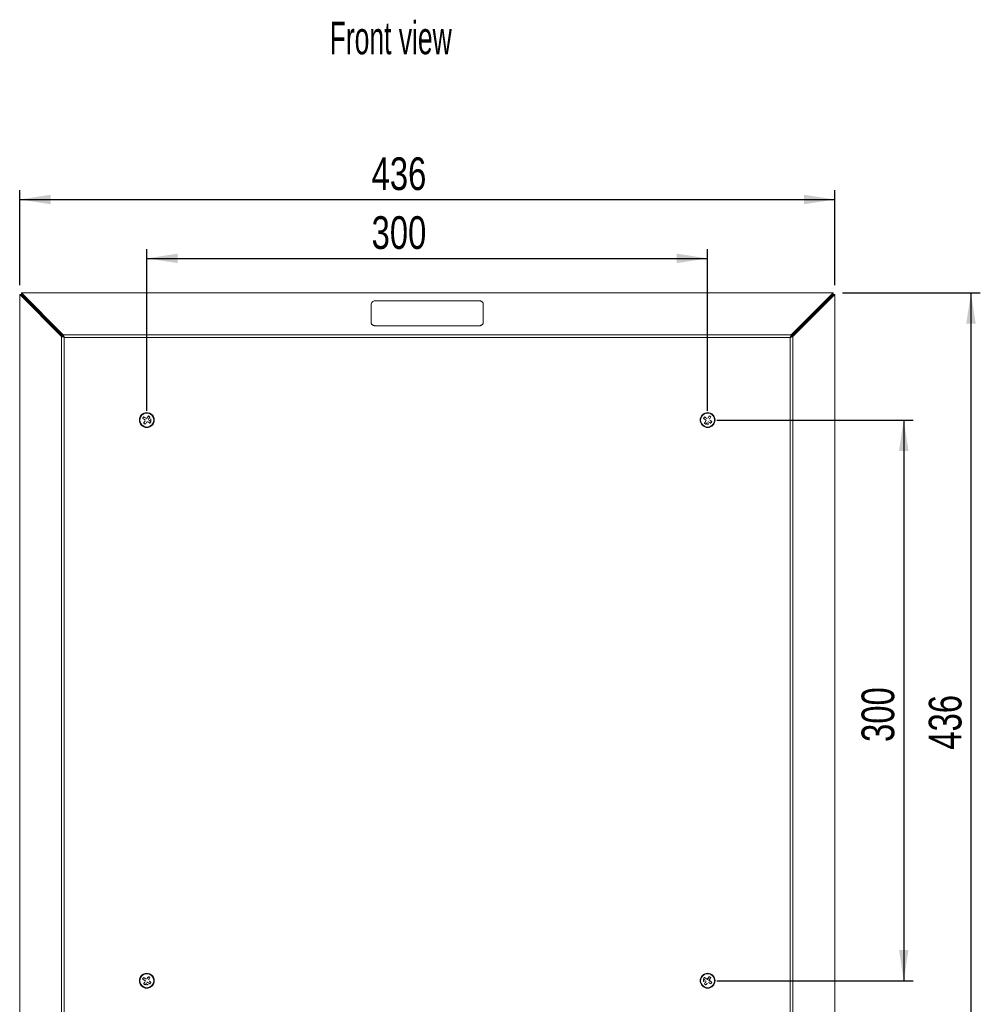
# Model space of a CAD drawing. Header units: millimetres. Extents: x 35 to 1425, y 109 to 972.
# Tile 2 of 34: x 74 to 588, y 445 to 972. Entities that reach past the tile are written whole.
import ezdxf

# ---------------------------------------------------------------- set-up
doc = ezdxf.new("R2010")
doc.units = ezdxf.units.MM
doc.header["$LTSCALE"] = 5
doc.layers.add('AA', color=7, linetype='Continuous')
doc.styles.add('SLDTEXTSTYLE0', font='TXT', dxfattribs={"width": 0.605})
doc.styles.add('SLDTEXTSTYLE1', font='TXT', dxfattribs={"width": 0.75})
doc.dimstyles.new('SLDDIMSTYLE0', dxfattribs={"dimtxt": 17.5, "dimasz": 16.51, "dimexe": 0, "dimexo": 0.0625, "dimgap": 4.375, "dimtad": 1, "dimrnd": 1e-09, "dimzin": 12, "dimdsep": 46, "dimtxsty": 'SLDTEXTSTYLE1', "dimsah": 1, "dimcen": 0.09, "dimadec": 0, "dimazin": 3, "dimtfac": 1, "dimtofl": 0, "dimtmove": 0, "dimatfit": 3, "dimfxl": 1, "dimfrac": 2, "dimtolj": 1, "dimtzin": 12, "dimarcsym": 0})

# ---------------------------------------------------------------- blocks, each defined once
blk = doc.blocks.new('*D1')
at = {"layer": 'AA', "color": 7}
for p, q in [((74.17, 829.82), (74.17, 880.71)), ((510.17, 829.82), (510.17, 880.71)), ((74.17, 875.71), (510.17, 875.71))]:
    blk.add_line(p, q, dxfattribs=at)
for points in [[(74.17, 875.71), (90.68, 873.17), (90.68, 878.25)], [(510.17, 875.71), (493.66, 878.25), (493.66, 873.17)]]:
    blk.add_solid(points, dxfattribs=at)
at = {"layer": 'AA', "color": 7, "insert": (262.41, 898.27, -7.59), "char_height": 17.5, "attachment_point": 1, "style": 'SLDTEXTSTYLE1'}
blk.add_mtext('436', dxfattribs=at)
blk = doc.blocks.new('*D2')
at = {"layer": 'AA', "color": 7}
for p, q in [((142.17, 762.71), (142.17, 849.2)), ((442.17, 762.71), (442.17, 849.2)), ((142.17, 844.2), (442.17, 844.2))]:
    blk.add_line(p, q, dxfattribs=at)
for points in [[(142.17, 844.2), (158.68, 841.66), (158.68, 846.74)], [(442.17, 844.2), (425.66, 846.74), (425.66, 841.66)]]:
    blk.add_solid(points, dxfattribs=at)
at = {"layer": 'AA', "color": 7, "insert": (262.41, 866.76, -7.59), "char_height": 17.5, "attachment_point": 1, "style": 'SLDTEXTSTYLE1'}
blk.add_mtext('300', dxfattribs=at)
blk = doc.blocks.new('*D3')
at = {"layer": 'AA', "color": 7}
for p, q in [((447.17, 757.71), (552.06, 757.71)), ((547.06, 757.71), (547.06, 457.71)), ((447.17, 457.71), (552.06, 457.71))]:
    blk.add_line(p, q, dxfattribs=at)
for points in [[(547.06, 757.71), (544.52, 741.2), (549.6, 741.2)], [(547.06, 457.71), (549.6, 474.22), (544.52, 474.22)]]:
    blk.add_solid(points, dxfattribs=at)
at = {"layer": 'AA', "color": 7, "insert": (524.5, 585.46, -7.59), "char_height": 17.5, "attachment_point": 1, "rotation": 90, "style": 'SLDTEXTSTYLE1'}
blk.add_mtext('300', dxfattribs=at)
blk = doc.blocks.new('*D4')
at = {"layer": 'AA', "color": 7}
for p, q in [((514.28, 825.71), (588.03, 825.71)), ((583.03, 825.71), (583.03, 389.71)), ((514.28, 389.71), (588.03, 389.71))]:
    blk.add_line(p, q, dxfattribs=at)
for points in [[(583.03, 825.71), (580.49, 809.2), (585.57, 809.2)], [(583.03, 389.71), (585.57, 406.22), (580.49, 406.22)]]:
    blk.add_solid(points, dxfattribs=at)
at = {"layer": 'AA', "color": 7, "insert": (560.47, 581.32, -7.59), "char_height": 17.5, "attachment_point": 1, "rotation": 90, "style": 'SLDTEXTSTYLE1'}
blk.add_mtext('436', dxfattribs=at)

msp = doc.modelspace()

# ---------------------------------------------------------------- linework, layer by layer
at = {"color": 7, "linetype": 'Continuous', "lineweight": 15}
for p, q in [((96.582, 802.408), (74.168, 824.823)), ((74.168, 824.823), (74.168, 390.59)), ((74.168, 824.823), (74.875, 824.823)), ((97.289, 802.408), (74.875, 824.823)), ((75.052, 825.707), (97.466, 803.292)), ((509.284, 825.707), (75.052, 825.707)), ((75.052, 825.707), (75.052, 824.999)), ((75.052, 824.999), (97.466, 802.585)), ((486.87, 803.292), (509.284, 825.707)), ((486.87, 802.585), (509.284, 824.999)), ((509.461, 824.823), (487.046, 802.408)), ((510.168, 824.823), (487.753, 802.408)), ((509.284, 825.707), (509.284, 824.999)), ((510.168, 824.823), (509.461, 824.823)), ((510.168, 390.59), (510.168, 824.823)), ((319.668, 821.535), (264.668, 821.535)), ((322.168, 809.867), (322.168, 819.767)), ((264.668, 808.1), (319.668, 808.1)), ((96.582, 802.408), (96.582, 413.005)), ((96.582, 802.408), (97.289, 802.408)), ((486.87, 803.292), (97.466, 803.292)), ((97.996, 413.535), (97.996, 801.878)), ((97.996, 801.878), (486.339, 801.878)), ((486.339, 801.878), (486.339, 413.535)), ((487.753, 413.005), (487.753, 802.408))]:
    msp.add_line(p, q, dxfattribs=at)
at = {"color": 144, "linetype": 'Continuous', "lineweight": 0}
for p, q in [((262.168, 819.767), (262.168, 809.867)), ((264.668, 808.029), (264.668, 808.1)), ((319.668, 808.029), (264.668, 808.029)), ((319.668, 808.1), (319.668, 808.029)), ((322.168, 809.797), (322.168, 809.867)), ((141.904, 758.486), (142.02, 758.41)), ((142.871, 757.855), (142.987, 757.779)), ((441.389, 757.443), (441.464, 757.559)), ((442.316, 757.003), (442.24, 756.887)), ((441.524, 458.733), (442.02, 458.41)), ((442.02, 458.41), (442.366, 458.941)), ((443.217, 458.385), (442.871, 457.855)), ((141.389, 457.443), (141.464, 457.559)), ((142.316, 457.003), (142.24, 456.887)), ((441.464, 457.559), (441.348, 457.634)), ((442.871, 457.855), (443.366, 457.532))]:
    msp.add_line(p, q, dxfattribs=at)
at = {"color": 7, "linetype": 'Continuous', "lineweight": 15}
for centre, radius in [((142.168, 757.707), 4), ((142.168, 757.707), 3.75), ((442.168, 757.707), 4), ((442.168, 757.707), 3.75), ((142.168, 457.707), 4), ((142.168, 457.707), 3.75), ((442.168, 457.707), 4), ((442.168, 457.707), 3.75)]:
    msp.add_circle(centre, radius, dxfattribs=at)
msp.add_arc((264.355, 819.325), 2.232, 81.95053, 168.57825, dxfattribs=at)
at = {"color": 144, "linetype": 'Continuous', "lineweight": 0}
for start, end in [(80.88149, 122.88358), (350.88149, 32.88358)]:
    msp.add_arc((442.168, 457.707), 1.25, start, end, dxfattribs=at)
for points, knots in [([(322.168, 819.767), (322.167, 819.804), (322.165, 819.878), (322.15, 819.989), (322.125, 820.098), (322.091, 820.206), (322.047, 820.313), (321.954, 820.496), (321.773, 820.745), (321.447, 821.025), (321.05, 821.255), (320.652, 821.401), (320.291, 821.484), (319.982, 821.527), (319.773, 821.532), (319.668, 821.535)], [0, 0, 0, 0, 0.0403177, 0.0803098, 0.1201341, 0.1599506, 0.1999192, 0.240198, 0.3700596, 0.5000577, 0.6299193, 0.7599174, 0.8400681, 0.9196688, 1, 1, 1, 1]), ([(262.168, 809.867), (262.169, 809.83), (262.17, 809.756), (262.186, 809.645), (262.21, 809.536), (262.244, 809.428), (262.288, 809.321), (262.381, 809.138), (262.563, 808.89), (262.888, 808.609), (263.285, 808.379), (263.683, 808.234), (264.044, 808.151), (264.353, 808.107), (264.563, 808.102), (264.668, 808.1)], [0, 0, 0, 0, 0.0403177, 0.0803098, 0.1201341, 0.1599506, 0.1999192, 0.240198, 0.3700596, 0.5000577, 0.6299193, 0.7599174, 0.8400681, 0.9196688, 1, 1, 1, 1]), ([(319.668, 808.1), (319.72, 808.1), (319.825, 808.102), (319.982, 808.112), (320.137, 808.13), (320.289, 808.154), (320.44, 808.185), (320.699, 808.251), (321.05, 808.379), (321.447, 808.609), (321.773, 808.89), (321.978, 809.171), (322.095, 809.426), (322.156, 809.645), (322.164, 809.793), (322.168, 809.867)], [0, 0, 0, 0, 0.0403177, 0.0803098, 0.1201341, 0.1599506, 0.1999192, 0.240198, 0.3700596, 0.5000577, 0.6299193, 0.7599174, 0.8400681, 0.9196688, 1, 1, 1, 1]), ([(97.466, 803.292), (97.477, 803.263), (97.499, 803.205), (97.535, 803.109), (97.574, 803.005), (97.616, 802.892), (97.661, 802.772), (97.716, 802.625), (97.788, 802.434), (97.884, 802.178), (97.956, 801.985), (97.996, 801.878)], [0, 0, 0, 0, 0.0751468, 0.1532815, 0.2344187, 0.3185714, 0.4057513, 0.4959689, 0.6266048, 0.794622, 1, 1, 1, 1]), ([(97.466, 802.585), (97.482, 802.563), (97.517, 802.517), (97.574, 802.44), (97.639, 802.355), (97.723, 802.243), (97.842, 802.084), (97.939, 801.954), (97.996, 801.878)], [0, 0, 0, 0, 0.1096807, 0.2274102, 0.3533027, 0.4874515, 0.6999707, 1, 1, 1, 1]), ([(486.339, 801.878), (486.357, 801.926), (486.392, 802.018), (486.441, 802.151), (486.487, 802.272), (486.528, 802.382), (486.564, 802.479), (486.597, 802.565), (486.649, 802.705), (486.718, 802.89), (486.8, 803.108), (486.847, 803.233), (486.87, 803.292)], [0, 0, 0, 0, 0.092657, 0.1784424, 0.2573562, 0.3293984, 0.3945692, 0.4528695, 0.5043001, 0.6815829, 0.8467839, 1, 1, 1, 1]), ([(486.339, 801.878), (486.364, 801.911), (486.411, 801.974), (486.477, 802.062), (486.534, 802.138), (486.583, 802.204), (486.645, 802.286), (486.718, 802.383), (486.8, 802.492), (486.847, 802.555), (486.87, 802.585)], [0, 0, 0, 0, 0.13061363, 0.24720347, 0.34977065, 0.43831804, 0.5128513, 0.68975003, 0.85205145, 1, 1, 1, 1]), ([(487.753, 802.408), (487.725, 802.398), (487.666, 802.376), (487.57, 802.339), (487.466, 802.3), (487.353, 802.258), (487.233, 802.213), (487.086, 802.158), (486.895, 802.086), (486.639, 801.99), (486.446, 801.918), (486.339, 801.878)], [0, 0, 0, 0, 0.0751468, 0.1532815, 0.2344187, 0.3185714, 0.4057513, 0.4959689, 0.6266048, 0.794622, 1, 1, 1, 1]), ([(487.046, 802.408), (487.024, 802.392), (486.978, 802.357), (486.902, 802.3), (486.816, 802.235), (486.704, 802.152), (486.545, 802.032), (486.415, 801.935), (486.339, 801.878)], [0, 0, 0, 0, 0.10968068, 0.22741018, 0.3533027, 0.48745152, 0.69997074, 1, 1, 1, 1]), ([(139.943, 758.551), (139.966, 758.587), (140.013, 758.658), (140.106, 758.8), (140.221, 758.976), (140.336, 759.153), (140.428, 759.295), (140.475, 759.367), (140.498, 759.403)], [0, 0, 0, 0, 0.1271132, 0.2526205, 0.5, 0.7473795, 0.8728626, 1, 1, 1, 1]), ([(140.498, 759.403), (140.532, 759.38), (140.599, 759.337), (140.7, 759.271), (140.797, 759.208), (140.89, 759.147), (140.999, 759.076), (141.121, 758.996), (141.254, 758.91), (141.375, 758.831), (141.452, 758.78), (141.489, 758.756)], [0, 0, 0, 0, 0.1108311, 0.216344, 0.3165355, 0.4114037, 0.5009499, 0.6435587, 0.7748047, 0.8924937, 1, 1, 1, 1]), ([(439.943, 758.551), (439.966, 758.587), (440.012, 758.658), (440.082, 758.764), (440.151, 758.871), (440.197, 758.942), (440.22, 758.977)], [0, 0, 0, 0, 0.251215, 0.5028077, 0.7516958, 1, 1, 1, 1]), ([(440.22, 758.977), (440.243, 759.012), (440.289, 759.083), (440.359, 759.189), (440.428, 759.296), (440.475, 759.367), (440.498, 759.403)], [0, 0, 0, 0, 0.2482791, 0.4971923, 0.7487602, 1, 1, 1, 1]), ([(443.012, 759.932), (443.048, 759.908), (443.12, 759.861), (443.261, 759.768), (443.437, 759.653), (443.614, 759.538), (443.756, 759.446), (443.828, 759.4), (443.864, 759.376)], [0, 0, 0, 0, 0.1271132, 0.2526205, 0.5, 0.7473795, 0.8728626, 1, 1, 1, 1]), ([(140.897, 755.759), (140.862, 755.782), (140.791, 755.828), (140.685, 755.898), (140.578, 755.967), (140.507, 756.014), (140.472, 756.037)], [0, 0, 0, 0, 0.2482791, 0.4971923, 0.7487602, 1, 1, 1, 1]), ([(141.323, 755.481), (141.288, 755.505), (141.216, 755.551), (141.11, 755.621), (141.003, 755.69), (140.933, 755.736), (140.897, 755.759)], [0, 0, 0, 0, 0.251215, 0.5028077, 0.7516958, 1, 1, 1, 1]), ([(143.402, 757.508), (143.439, 757.484), (143.516, 757.434), (143.638, 757.355), (143.771, 757.267), (143.942, 757.156), (144.154, 757.018), (144.31, 756.916), (144.393, 756.862)], [0, 0, 0, 0, 0.1078822, 0.2260578, 0.3578496, 0.5011721, 0.7340707, 1, 1, 1, 1]), ([(144.393, 756.862), (144.369, 756.826), (144.323, 756.755), (144.23, 756.613), (144.114, 756.437), (143.999, 756.26), (143.907, 756.118), (143.861, 756.046), (143.837, 756.01)], [0, 0, 0, 0, 0.1271132, 0.2526205, 0.5, 0.7473795, 0.8728626, 1, 1, 1, 1]), ([(144.221, 758.342), (144.257, 758.2), (144.329, 757.915), (144.313, 757.475), (144.267, 757.161), (144.199, 757.011), (144.191, 756.994)], [0, 0, 0, 0, 0.3193188, 0.6390281, 0.958347, 1, 1, 1, 1]), ([(440.472, 756.037), (440.494, 756.071), (440.537, 756.138), (440.603, 756.239), (440.666, 756.336), (440.727, 756.429), (440.798, 756.538), (440.878, 756.66), (440.964, 756.793), (441.044, 756.914), (441.094, 756.991), (441.118, 757.028)], [0, 0, 0, 0, 0.1108311, 0.216344, 0.3165355, 0.4114037, 0.5009499, 0.6435587, 0.7748047, 0.8924937, 1, 1, 1, 1]), ([(441.323, 755.481), (441.287, 755.505), (441.216, 755.552), (441.074, 755.645), (440.898, 755.76), (440.721, 755.875), (440.579, 755.967), (440.508, 756.014), (440.472, 756.037)], [0, 0, 0, 0, 0.1271132, 0.2526205, 0.5, 0.7473795, 0.8728626, 1, 1, 1, 1]), ([(441.97, 756.472), (441.946, 756.435), (441.895, 756.358), (441.816, 756.236), (441.729, 756.103), (441.617, 755.932), (441.479, 755.72), (441.377, 755.564), (441.323, 755.481)], [0, 0, 0, 0, 0.10788223, 0.22605781, 0.35784957, 0.50117214, 0.73407069, 1, 1, 1, 1]), ([(442.804, 755.653), (442.661, 755.617), (442.376, 755.546), (441.936, 755.561), (441.623, 755.607), (441.472, 755.675), (441.455, 755.683)], [0, 0, 0, 0, 0.3193188, 0.6390281, 0.958347, 1, 1, 1, 1]), ([(443.402, 757.508), (443.434, 757.487), (443.502, 757.443), (443.648, 757.348), (443.852, 757.215), (444.066, 757.076), (444.25, 756.955), (444.344, 756.894), (444.393, 756.862)], [0, 0, 0, 0, 0.0948241, 0.1977998, 0.4288635, 0.6957007, 0.8424756, 1, 1, 1, 1]), ([(444.115, 756.436), (444.092, 756.401), (444.046, 756.33), (443.976, 756.224), (443.907, 756.117), (443.86, 756.046), (443.837, 756.01)], [0, 0, 0, 0, 0.2482791, 0.4971923, 0.7487602, 1, 1, 1, 1]), ([(444.393, 756.862), (444.37, 756.827), (444.323, 756.755), (444.254, 756.649), (444.184, 756.542), (444.138, 756.472), (444.115, 756.436)], [0, 0, 0, 0, 0.251215, 0.5028077, 0.7516958, 1, 1, 1, 1]), ([(143.012, 459.932), (143.048, 459.908), (143.12, 459.861), (143.261, 459.768), (143.437, 459.653), (143.614, 459.538), (143.756, 459.446), (143.828, 459.4), (143.864, 459.376)], [0, 0, 0, 0, 0.1271132, 0.2526205, 0.5, 0.7473795, 0.8728626, 1, 1, 1, 1]), ([(440.933, 457.905), (440.897, 457.929), (440.819, 457.979), (440.697, 458.059), (440.564, 458.146), (440.393, 458.257), (440.181, 458.395), (440.026, 458.497), (439.943, 458.551)], [0, 0, 0, 0, 0.1078822, 0.2260578, 0.3578496, 0.5011721, 0.7340707, 1, 1, 1, 1]), ([(440.114, 457.071), (440.078, 457.213), (440.007, 457.498), (440.022, 457.938), (440.068, 458.252), (440.136, 458.402), (440.144, 458.419)], [0, 0, 0, 0, 0.3193188, 0.6390281, 0.958347, 1, 1, 1, 1]), ([(440.498, 459.403), (440.532, 459.38), (440.599, 459.337), (440.7, 459.271), (440.797, 459.208), (440.89, 459.147), (440.999, 459.076), (441.121, 458.996), (441.254, 458.91), (441.375, 458.831), (441.452, 458.78), (441.489, 458.756)], [0, 0, 0, 0, 0.1108311, 0.216344, 0.3165355, 0.4114037, 0.5009499, 0.6435587, 0.7748047, 0.8924937, 1, 1, 1, 1]), ([(442.366, 458.941), (442.387, 458.973), (442.431, 459.041), (442.526, 459.187), (442.659, 459.391), (442.799, 459.605), (442.919, 459.789), (442.98, 459.883), (443.012, 459.932)], [0, 0, 0, 0, 0.0948241, 0.1977998, 0.4288635, 0.6957007, 0.8424756, 1, 1, 1, 1]), ([(443.864, 459.376), (443.842, 459.343), (443.801, 459.279), (443.738, 459.183), (443.64, 459.033), (443.512, 458.835), (443.378, 458.631), (443.283, 458.485), (443.239, 458.418), (443.217, 458.385)], [0, 0, 0, 0, 0.1062022, 0.2076452, 0.3043255, 0.5711527, 0.8022076, 0.9051679, 1, 1, 1, 1]), ([(140.472, 456.037), (140.494, 456.071), (140.537, 456.138), (140.603, 456.239), (140.666, 456.336), (140.727, 456.429), (140.798, 456.538), (140.878, 456.66), (140.964, 456.793), (141.044, 456.914), (141.094, 456.991), (141.118, 457.028)], [0, 0, 0, 0, 0.11083107, 0.21634403, 0.31653552, 0.41140374, 0.50094987, 0.64355872, 0.7748047, 0.89249374, 1, 1, 1, 1]), ([(141.323, 455.481), (141.287, 455.505), (141.216, 455.552), (141.074, 455.645), (140.898, 455.76), (140.721, 455.875), (140.579, 455.967), (140.508, 456.014), (140.472, 456.037)], [0, 0, 0, 0, 0.1271132, 0.2526205, 0.5, 0.7473795, 0.8728626, 1, 1, 1, 1]), ([(141.97, 456.472), (141.946, 456.435), (141.895, 456.358), (141.816, 456.236), (141.729, 456.103), (141.617, 455.932), (141.479, 455.72), (141.377, 455.564), (141.323, 455.481)], [0, 0, 0, 0, 0.1078822, 0.2260578, 0.3578496, 0.5011721, 0.7340707, 1, 1, 1, 1]), ([(142.804, 455.653), (142.661, 455.617), (142.376, 455.546), (141.936, 455.561), (141.623, 455.607), (141.472, 455.675), (141.455, 455.683)], [0, 0, 0, 0, 0.3193188, 0.6390281, 0.958347, 1, 1, 1, 1]), ([(143.402, 457.508), (143.434, 457.487), (143.502, 457.443), (143.648, 457.348), (143.852, 457.215), (144.066, 457.076), (144.25, 456.955), (144.344, 456.894), (144.393, 456.862)], [0, 0, 0, 0, 0.0948241, 0.1977998, 0.4288635, 0.6957007, 0.8424756, 1, 1, 1, 1]), ([(144.115, 456.436), (144.092, 456.401), (144.046, 456.33), (143.976, 456.224), (143.907, 456.117), (143.86, 456.046), (143.837, 456.01)], [0, 0, 0, 0, 0.2482791, 0.4971923, 0.7487602, 1, 1, 1, 1]), ([(144.393, 456.862), (144.37, 456.827), (144.323, 456.755), (144.254, 456.649), (144.184, 456.542), (144.138, 456.472), (144.115, 456.436)], [0, 0, 0, 0, 0.251215, 0.5028077, 0.7516958, 1, 1, 1, 1]), ([(440.897, 455.759), (440.862, 455.782), (440.791, 455.828), (440.685, 455.898), (440.578, 455.967), (440.507, 456.014), (440.472, 456.037)], [0, 0, 0, 0, 0.2482791, 0.4971923, 0.7487602, 1, 1, 1, 1]), ([(441.323, 455.481), (441.288, 455.505), (441.216, 455.551), (441.11, 455.621), (441.003, 455.69), (440.933, 455.736), (440.897, 455.759)], [0, 0, 0, 0, 0.251215, 0.5028077, 0.7516958, 1, 1, 1, 1]), ([(441.97, 456.472), (441.948, 456.44), (441.904, 456.372), (441.809, 456.226), (441.676, 456.022), (441.537, 455.808), (441.417, 455.624), (441.355, 455.53), (441.323, 455.481)], [0, 0, 0, 0, 0.0948241, 0.1977998, 0.4288635, 0.6957007, 0.8424756, 1, 1, 1, 1]), ([(442.951, 457.803), (443.071, 457.925), (443.198, 458.053), (443.279, 458.212), (443.283, 458.219)], [0, 0, 0, 0, 0.9533902, 1, 1, 1, 1]), ([(443.402, 457.508), (443.439, 457.484), (443.516, 457.434), (443.638, 457.355), (443.771, 457.267), (443.942, 457.156), (444.154, 457.018), (444.31, 456.916), (444.393, 456.862)], [0, 0, 0, 0, 0.1078822, 0.2260578, 0.3578496, 0.5011721, 0.7340707, 1, 1, 1, 1]), ([(444.393, 456.862), (444.369, 456.826), (444.323, 456.755), (444.23, 456.613), (444.114, 456.437), (443.999, 456.26), (443.907, 456.118), (443.861, 456.046), (443.837, 456.01)], [0, 0, 0, 0, 0.12711322, 0.2526205, 0.49999999, 0.74737949, 0.8728626, 1, 1, 1, 1])]:
    msp.add_open_spline(points, degree=3, knots=knots, dxfattribs=at)
at = {"color": 7, "linetype": 'Continuous', "lineweight": 15}
for points, knots in [([(97.996, 801.878), (97.72, 801.982), (97.445, 802.085), (96.959, 802.267), (96.749, 802.346), (96.582, 802.408)], [0, 0, 0, 0, 0.5, 0.5, 1, 1, 1, 1]), ([(97.927, 801.93), (97.814, 802.015), (97.582, 802.188), (97.388, 802.334), (97.289, 802.408)], [0, 0, 0, 0, 0.4897536, 1, 1, 1, 1]), ([(142.171, 758.642), (142.315, 758.863), (142.458, 759.082), (142.671, 759.409), (142.742, 759.518), (142.88, 759.729), (142.947, 759.832), (143.012, 759.932)], [0, 0, 0, 0, 0.5, 0.5, 0.75, 0.75, 1, 1, 1, 1]), ([(143.022, 758.086), (143.166, 758.307), (143.31, 758.527), (143.523, 758.854), (143.594, 758.963), (143.732, 759.174), (143.799, 759.276), (143.864, 759.376)], [0, 0, 0, 0, 0.5, 0.5, 0.75, 0.75, 1, 1, 1, 1]), ([(441.805, 758.55), (441.582, 758.696), (441.359, 758.841), (441.027, 759.058), (440.917, 759.13), (440.703, 759.269), (440.599, 759.337), (440.498, 759.403)], [0, 0, 0, 0, 0.5, 0.5, 0.75, 0.75, 1, 1, 1, 1]), ([(443.012, 759.932), (442.88, 759.729), (442.742, 759.517), (442.452, 759.073), (442.305, 758.848), (442.159, 758.624)], [0, 0, 0, 0, 0.5, 0.5, 1, 1, 1, 1]), ([(443.864, 759.376), (443.737, 759.182), (443.604, 758.978), (443.327, 758.553), (443.186, 758.336), (443.045, 758.121)], [0, 0, 0, 0, 0.5, 0.5, 1, 1, 1, 1]), ([(139.943, 758.551), (140.145, 758.419), (140.357, 758.281), (140.801, 757.991), (141.026, 757.844), (141.25, 757.698)], [0, 0, 0, 0, 0.5, 0.5, 1, 1, 1, 1]), ([(141.324, 757.344), (141.179, 757.121), (141.033, 756.898), (140.817, 756.566), (140.745, 756.456), (140.605, 756.242), (140.537, 756.138), (140.472, 756.037)], [0, 0, 0, 0, 0.5, 0.5, 0.75, 0.75, 1, 1, 1, 1]), ([(141.323, 755.481), (141.455, 755.684), (141.594, 755.896), (141.883, 756.34), (142.03, 756.565), (142.176, 756.789)], [0, 0, 0, 0, 0.5, 0.5, 1, 1, 1, 1]), ([(142.53, 756.863), (142.753, 756.717), (142.976, 756.572), (143.308, 756.356), (143.419, 756.284), (143.632, 756.144), (143.736, 756.076), (143.837, 756.01)], [0, 0, 0, 0, 0.5, 0.5, 0.75, 0.75, 1, 1, 1, 1]), ([(439.943, 758.551), (440.142, 758.421), (440.351, 758.284), (440.789, 757.999), (441.011, 757.854), (441.232, 757.71)], [0, 0, 0, 0, 0.5, 0.5, 1, 1, 1, 1]), ([(442.548, 756.852), (442.768, 756.708), (442.988, 756.565), (443.315, 756.351), (443.424, 756.28), (443.635, 756.143), (443.737, 756.076), (443.837, 756.01)], [0, 0, 0, 0, 0.5, 0.5, 0.75, 0.75, 1, 1, 1, 1]), ([(141.232, 457.71), (141.012, 457.854), (140.792, 457.997), (140.465, 458.21), (140.356, 458.281), (140.145, 458.419), (140.042, 458.486), (139.943, 458.551)], [0, 0, 0, 0, 0.5, 0.5, 0.75, 0.75, 1, 1, 1, 1]), ([(141.805, 458.55), (141.582, 458.696), (141.359, 458.841), (141.027, 459.058), (140.917, 459.13), (140.703, 459.269), (140.599, 459.337), (140.498, 459.403)], [0, 0, 0, 0, 0.5, 0.5, 0.75, 0.75, 1, 1, 1, 1]), ([(143.012, 459.932), (142.88, 459.729), (142.742, 459.517), (142.452, 459.073), (142.305, 458.848), (142.159, 458.624)], [0, 0, 0, 0, 0.5, 0.5, 1, 1, 1, 1]), ([(143.045, 458.121), (143.185, 458.336), (143.325, 458.55), (143.601, 458.973), (143.737, 459.182), (143.864, 459.376)], [0, 0, 0, 0, 0.5, 0.5, 1, 1, 1, 1]), ([(142.548, 456.852), (142.768, 456.708), (142.988, 456.565), (143.315, 456.351), (143.424, 456.28), (143.635, 456.143), (143.737, 456.076), (143.837, 456.01)], [0, 0, 0, 0, 0.5, 0.5, 0.75, 0.75, 1, 1, 1, 1]), ([(440.472, 456.037), (440.602, 456.236), (440.738, 456.446), (441.024, 456.883), (441.169, 457.106), (441.313, 457.327)], [0, 0, 0, 0, 0.5, 0.5, 1, 1, 1, 1]), ([(442.582, 456.829), (442.797, 456.689), (443.011, 456.549), (443.434, 456.273), (443.643, 456.137), (443.837, 456.01)], [0, 0, 0, 0, 0.5, 0.5, 1, 1, 1, 1])]:
    msp.add_open_spline(points, degree=3, knots=knots, dxfattribs=at)
for points in [[(143.012, 759.932), (143.295, 759.747), (143.581, 759.561), (143.864, 759.376)], [(139.943, 458.551), (140.127, 458.834), (140.313, 459.12), (140.498, 459.403)], [(439.943, 458.551), (440.128, 458.835), (440.313, 459.119), (440.498, 459.403)], [(443.864, 459.376), (443.581, 459.561), (443.295, 459.747), (443.012, 459.932)]]:
    msp.add_open_spline(points, degree=3, dxfattribs=at)

# ---------------------------------------------------------------- texts
at = {"layer": 'AA', "color": 7, "insert": (239.989, 970.923), "char_height": 17.5, "attachment_point": 1, "style": 'SLDTEXTSTYLE0'}
msp.add_mtext('Front view', dxfattribs=at)

# ---------------------------------------------------------------- dimensions: what is measured, and where the dimension line sits
at = {"layer": 'AA', "color": 7}
for base, p1, p2, picture, middle in [((510.168, 875.707), (74.168, 824.823), (510.168, 824.823), '*D1', (288.918, 875.707)), ((442.168, 844.199), (142.168, 757.707), (442.168, 757.707), '*D2', (288.918, 844.199))]:
    dim = msp.add_linear_dim(base=base, p1=p1, p2=p2, dimstyle='SLDDIMSTYLE0', dxfattribs=at)
    dim.commit()
    dim.dimension.update_dxf_attribs({"geometry": picture, "text_midpoint": middle, "dimtype": 160})
for base, p1, p2, picture, middle in [((583.03, 389.707), (509.284, 825.707), (509.284, 389.707), '*D4', (583.03, 607.824)), ((547.056, 457.707), (442.168, 757.707), (442.168, 457.707), '*D3', (547.056, 611.969))]:
    dim = msp.add_linear_dim(base=base, p1=p1, p2=p2, angle=90, dimstyle='SLDDIMSTYLE0', dxfattribs=at)
    dim.commit()
    dim.dimension.update_dxf_attribs({"geometry": picture, "text_midpoint": middle, "dimtype": 160})

doc.saveas('drawing.dxf')
